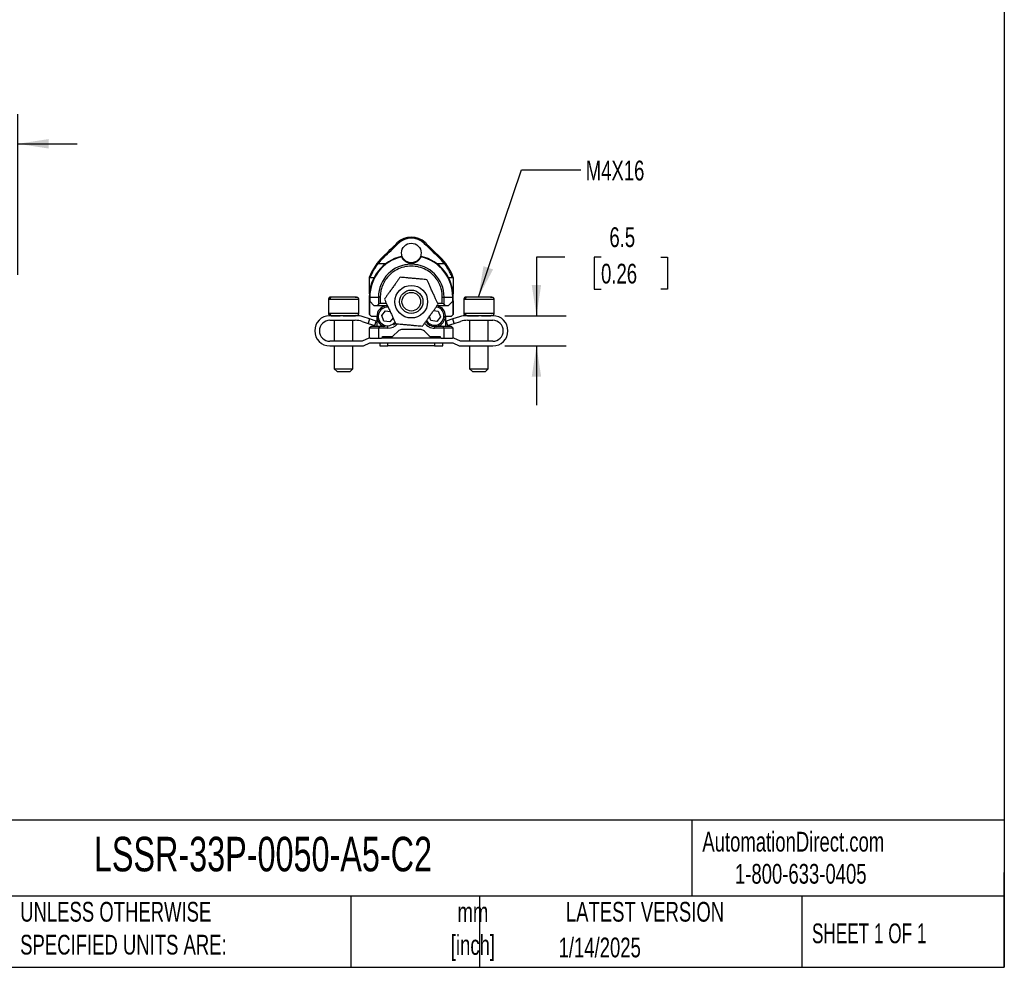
# Model space of a CAD drawing. Header units: millimetres. Extents: x 13 to 546, y 13 to 419.
# Tile 10 of 12: x 335 to 546, y 13 to 216. Entities that reach past the tile are written whole.
import ezdxf

# ---------------------------------------------------------------- set-up
doc = ezdxf.new("R2010")
doc.units = ezdxf.units.MM
doc.header["$LTSCALE"] = 2
doc.layers.add('DIMENSIONS', color=140, linetype='Continuous', lineweight=25)
doc.layers.add('TEXT', color=140, linetype='Continuous', lineweight=25)
doc.styles.add('SLDTEXTSTYLE0', font='TXT', dxfattribs={"width": 0.7})
doc.styles.add('SLDTEXTSTYLE1', font='TXT', dxfattribs={"width": 0.65})
doc.dimstyles.new('SLDDIMSTYLE0', dxfattribs={"dimtxt": 4.316016, "dimasz": 6.604, "dimexe": 0, "dimexo": 0.0625, "dimgap": 1.079004, "dimtad": 0, "dimtih": 1, "dimtoh": 1, "dimrnd": 1e-09, "dimzin": 12, "dimdsep": 46, "dimtxsty": 'SLDTEXTSTYLE0', "dimsah": 1, "dimcen": 0.09, "dimadec": 0, "dimazin": 3, "dimtfac": 1, "dimtmove": 0, "dimatfit": 0, "dimfxl": 0, "dimfrac": 2, "dimtolj": 1, "dimtzin": 12, "dimarcsym": 0})
doc.dimstyles.new('SLDDIMSTYLE2', dxfattribs={"dimtxt": 0.18, "dimasz": 6.604, "dimexe": 0, "dimexo": 0.0625, "dimgap": 0, "dimtad": 0, "dimtih": 1, "dimtoh": 1, "dimdec": 0, "dimrnd": 1e-09, "dimzin": 0, "dimdsep": 46, "dimtxsty": 'Standard', "dimsah": 1, "dimcen": 0.09, "dimadec": 0, "dimazin": 0, "dimtfac": 6.604, "dimtdec": 0, "dimtofl": 0, "dimtmove": 0, "dimatfit": 3, "dimfxl": 0, "dimfrac": 2, "dimtolj": 1, "dimtzin": 0, "dimarcsym": 0})

# ---------------------------------------------------------------- blocks, each defined once
blk = doc.blocks.new('_D')
at = {"layer": 'DIMENSIONS'}
for p, q in [((293.23, 163.21), (293.23, 195.63)), ((334.73, 161.18), (334.73, 195.63)), ((293.23, 189.28), (280.53, 189.28)), ((308.91, 189.28), (307.46, 189.28)), ((307.46, 189.28), (307.46, 182.42)), ((321.73, 189.28), (323.18, 189.28)), ((323.18, 189.28), (323.18, 182.42)), ((334.73, 189.28), (347.43, 189.28)), ((307.46, 182.42), (308.91, 182.42)), ((323.18, 182.42), (321.73, 182.42))]:
    blk.add_line(p, q, dxfattribs=at)
for points in [[(293.23, 189.28), (286.63, 190.3), (286.63, 188.27)], [(334.73, 189.28), (341.33, 188.27), (341.33, 190.3)]]:
    blk.add_solid(points, dxfattribs=at)
at = {"layer": 'DIMENSIONS', "char_height": 4.233, "attachment_point": 1, "style": 'SLDTEXTSTYLE0'}
for s, insert in [('41.5', (308.91, 195.71)), ('1.63', (308.91, 187.88))]:
    blk.add_mtext(s, dxfattribs=dict(at, insert=insert))
blk = doc.blocks.new('_D_4')
at = {"layer": 'DIMENSIONS'}
for p, q in [((451.91, 164.96), (445.85, 164.96)), ((445.85, 164.96), (445.85, 152.43)), ((459.69, 164.96), (458.24, 164.96)), ((458.24, 164.96), (458.24, 158.1)), ((472.51, 164.96), (473.96, 164.96)), ((473.96, 164.96), (473.96, 158.1)), ((458.24, 158.1), (459.69, 158.1)), ((473.96, 158.1), (472.51, 158.1)), ((439.06, 152.43), (452.2, 152.43)), ((439.04, 145.93), (452.2, 145.93)), ((445.85, 145.93), (445.85, 133.23))]:
    blk.add_line(p, q, dxfattribs=at)
for points in [[(445.85, 152.43), (446.86, 159.04), (444.83, 159.04)], [(445.85, 145.93), (444.83, 139.33), (446.86, 139.33)]]:
    blk.add_solid(points, dxfattribs=at)
at = {"layer": 'DIMENSIONS', "char_height": 4.233, "attachment_point": 1, "style": 'SLDTEXTSTYLE0'}
for s, insert in [('6.5', (461.48, 171.38)), ('0.26', (459.69, 163.56))]:
    blk.add_mtext(s, dxfattribs=dict(at, insert=insert))

msp = doc.modelspace()

# ---------------------------------------------------------------- linework, layer by layer
for p, q in [((416.075, 168.088), (416.243, 167.914)), ((421.812, 167.914), (421.98, 168.088)), ((413.145, 164.934), (412.977, 165.109)), ((416.901, 165.155), (416.885, 165.151)), ((416.978, 165.155), (416.978, 165.428)), ((417.002, 165.09), (416.994, 165.107)), ((417.02, 165.044), (417.001, 165.092)), ((421.045, 165.07), (421.029, 165.027)), ((421.054, 165.092), (421.037, 165.049)), ((421.061, 165.107), (421.053, 165.09)), ((421.078, 165.428), (421.078, 165.155)), ((421.17, 165.151), (421.154, 165.155)), ((425.078, 165.109), (424.91, 164.934)), ((411.968, 163.626), (413.646, 163.626)), ((424.409, 163.626), (426.087, 163.626)), ((410.028, 160.519), (410.028, 157.126)), ((410.079, 160.626), (410.24, 160.626)), ((410.24, 160.626), (411.075, 160.626)), ((426.98, 160.626), (427.815, 160.626)), ((427.815, 160.626), (427.976, 160.626)), ((428.027, 160.521), (428.027, 157.126)), ((407.181, 156.432), (407.201, 156.432)), ((410.056, 157.126), (410.028, 157.126)), ((410.134, 156.411), (410.028, 156.411)), ((410.028, 156.411), (410.028, 152.702)), ((410.134, 156.411), (411.987, 156.411)), ((410.134, 156.411), (410.134, 155.526)), ((412.381, 156.411), (411.987, 156.411)), ((411.987, 156.411), (411.987, 154.84)), ((412.381, 156.411), (412.381, 155.032)), ((425.674, 156.411), (426.068, 156.411)), ((425.674, 155.032), (425.674, 156.411)), ((426.068, 154.84), (426.068, 156.411)), ((426.068, 156.411), (427.922, 156.411)), ((427.922, 155.526), (427.922, 156.411)), ((427.922, 156.411), (428.028, 156.411)), ((428.027, 157.126), (427.999, 157.126)), ((428.027, 156.511), (428.027, 157.126)), ((428.028, 152.702), (428.028, 156.411)), ((401.281, 155.932), (401.281, 152.932)), ((401.591, 155.932), (401.281, 155.932)), ((407.781, 155.932), (401.591, 155.932)), ((407.781, 152.932), (407.781, 155.932)), ((410.058, 155.601), (410.058, 152.671)), ((410.058, 155.601), (410.134, 155.526)), ((410.134, 155.526), (411.028, 154.632)), ((411.028, 154.632), (411.824, 154.632)), ((411.824, 154.632), (411.987, 154.84)), ((411.824, 154.632), (413.89, 154.632)), ((413.706, 155.032), (412.381, 155.032)), ((424.584, 154.632), (426.231, 154.632)), ((425.674, 155.032), (424.719, 155.032)), ((426.068, 154.84), (426.231, 154.632)), ((426.231, 154.632), (427.028, 154.632)), ((427.028, 154.632), (427.922, 155.526)), ((427.922, 155.526), (427.997, 155.601)), ((427.997, 155.601), (427.997, 152.671)), ((430.281, 155.932), (430.281, 152.932)), ((430.591, 155.932), (430.281, 155.932)), ((436.781, 155.932), (430.591, 155.932)), ((436.781, 152.932), (436.781, 155.932)), ((401.591, 152.932), (401.281, 152.932)), ((407.144, 152.432), (401.541, 152.432)), ((407.781, 152.932), (401.591, 152.932)), ((406.922, 152.432), (407.092, 152.432)), ((410.1, 151.73), (408.683, 152.189)), ((410.028, 152.702), (410.058, 152.671)), ((410.058, 152.671), (410.428, 152.302)), ((410.428, 152.302), (411.628, 152.302)), ((411.628, 152.302), (411.628, 150.132)), ((412.689, 152.452), (413.474, 153.45)), ((413.161, 151.273), (412.689, 152.452)), ((413.474, 153.45), (414.504, 153.302)), ((415.115, 151.977), (414.418, 151.092)), ((423.242, 151.383), (422.898, 152.244)), ((423.802, 153.526), (424.813, 153.38)), ((425.285, 152.201), (424.5, 151.203)), ((424.813, 153.38), (425.285, 152.201)), ((426.428, 152.302), (427.628, 152.302)), ((426.428, 150.132), (426.428, 152.302)), ((427.628, 152.302), (427.997, 152.671)), ((429.379, 152.189), (427.962, 151.73)), ((427.997, 152.671), (428.028, 152.702)), ((430.591, 152.932), (430.281, 152.932)), ((436.781, 152.932), (430.591, 152.932)), ((436.521, 152.432), (430.918, 152.432)), ((401.581, 151.432), (406.989, 151.438)), ((402.531, 151.433), (402.531, 146.932)), ((406.531, 146.932), (406.531, 151.437)), ((408.524, 151.198), (409.818, 150.782)), ((410.1, 151.73), (409.818, 150.782)), ((409.818, 150.782), (411.247, 150.323)), ((410.428, 150.132), (410.028, 149.732)), ((411.528, 151.269), (410.1, 151.73)), ((412.193, 150.132), (410.428, 150.132)), ((411.247, 150.323), (411.528, 151.269)), ((412.193, 150.132), (412.028, 149.732)), ((413.432, 150.132), (412.193, 150.132)), ((414.418, 151.092), (413.161, 151.273)), ((414.028, 149.732), (414.028, 150.102)), ((424.5, 151.203), (423.242, 151.383)), ((424.028, 150.132), (424.028, 149.732)), ((425.862, 150.132), (424.028, 150.132)), ((426.028, 149.732), (425.862, 150.132)), ((427.628, 150.132), (425.862, 150.132)), ((427.962, 151.73), (426.534, 151.269)), ((426.534, 151.269), (426.815, 150.323)), ((426.815, 150.323), (428.244, 150.782)), ((428.028, 149.732), (427.628, 150.132)), ((428.244, 150.782), (427.962, 151.73)), ((428.244, 150.782), (429.538, 151.198)), ((431.073, 151.438), (436.481, 151.432)), ((431.531, 151.437), (431.531, 146.932)), ((435.531, 146.932), (435.531, 151.433)), ((412.028, 149.732), (410.028, 149.732)), ((410.028, 149.732), (410.028, 147.832)), ((412.028, 149.732), (412.028, 147.632)), ((414.028, 149.732), (412.028, 149.732)), ((412.828, 147.932), (414.82, 147.932)), ((412.828, 147.832), (412.828, 147.932)), ((415.174, 148.078), (416.235, 149.139)), ((421.113, 149.432), (416.942, 149.432)), ((421.82, 149.139), (422.881, 148.078)), ((423.235, 147.932), (425.228, 147.932)), ((426.028, 149.732), (424.028, 149.732)), ((425.228, 147.932), (425.228, 147.832)), ((426.028, 149.732), (426.028, 147.632)), ((428.028, 149.732), (426.028, 149.732)), ((428.028, 147.832), (428.028, 149.732)), ((401.559, 145.932), (408.749, 145.932)), ((408.513, 146.932), (401.581, 146.932)), ((402.531, 145.932), (402.531, 141.032)), ((406.531, 141.032), (406.531, 145.932)), ((409.913, 147.632), (408.513, 146.932)), ((408.749, 145.932), (410.149, 146.632)), ((410.228, 147.632), (409.913, 147.632)), ((410.149, 146.632), (427.913, 146.632)), ((410.228, 147.632), (412.028, 147.632)), ((412.028, 147.632), (412.628, 147.632)), ((412.281, 146.632), (412.281, 145.932)), ((412.281, 145.932), (414.031, 145.932)), ((425.428, 147.632), (412.628, 147.632)), ((414.031, 145.932), (414.031, 146.632)), ((424.031, 145.932), (414.031, 145.932)), ((424.031, 146.632), (424.031, 145.932)), ((424.031, 145.932), (425.781, 145.932)), ((425.428, 147.632), (426.028, 147.632)), ((425.781, 145.932), (425.781, 146.632)), ((426.028, 147.632), (427.828, 147.632)), ((428.149, 147.632), (427.828, 147.632)), ((427.913, 146.632), (429.313, 145.932)), ((429.549, 146.932), (428.149, 147.632)), ((429.313, 145.932), (436.503, 145.932)), ((436.481, 146.932), (429.549, 146.932)), ((431.531, 145.932), (431.531, 141.032)), ((435.531, 141.032), (435.531, 145.932)), ((402.531, 141.032), (403.131, 140.432)), ((402.531, 141.032), (402.722, 141.032)), ((402.722, 141.032), (406.531, 141.032)), ((403.131, 140.432), (403.265, 140.432)), ((403.265, 140.432), (405.931, 140.432)), ((405.931, 140.432), (406.531, 141.032)), ((431.531, 141.032), (432.131, 140.432)), ((431.531, 141.032), (431.722, 141.032)), ((431.722, 141.032), (435.531, 141.032)), ((432.131, 140.432), (432.265, 140.432)), ((432.265, 140.432), (434.931, 140.432)), ((434.931, 140.432), (435.531, 141.032))]:
    msp.add_line(p, q)
at = {"flags": 128}
for points in [[(424.367, 154.353), (424.794, 154.229), (425.264, 153.954)], [(424.554, 154.621), (424.955, 154.487), (425.449, 154.19)], [(415.178, 150.448), (415.619, 150.791), (415.644, 150.816)]]:
    msp.add_lwpolyline(points, dxfattribs=at)
for centre, radius in [((419.028, 165.884), 2.1), ((419.028, 155.432), 3.5), ((419.028, 155.432), 2.5), ((419.028, 155.432), 2)]:
    msp.add_circle(centre, radius)
for centre, radius, start, end in [((419.028, 165.032), 4.25, 45.98771, 134.01229), ((419.028, 165.032), 4.008, 45.98772, 134.01228), ((-278.738, 887.279), 1000, 313.766056, 314.012283), ((-278.738, 887.279), 1000.242, 313.766056, 314.012283), ((1116.793, 887.279), 1000.242, 225.987717, 226.233944), ((1116.793, 887.279), 1000, 225.987717, 226.233944), ((419.028, 156.411), 9, 103.77775, 180), ((421.328, 156.391), 12.072, 133.76606, 159.40431), ((419.028, 156.411), 8.894, 103.69386, 180), ((421.328, 156.391), 11.829, 133.76606, 142.29907), ((416.908, 165.055), 0.1, 21.35167, 103.77775), ((416.956, 164.972), 0.0878, 30.132, 113.10695), ((421.099, 164.972), 0.0878, 66.89305, 149.868), ((421.147, 165.055), 0.1, 76.22225, 158.64833), ((419.028, 156.411), 8.894, 360, 76.30614), ((419.028, 156.411), 9, 360, 76.22225), ((416.728, 156.391), 11.829, 37.70093, 46.23394), ((416.728, 156.391), 12.072, 20.60318, 46.23394), ((419.028, 156.411), 7.041, 360, 180), ((413.946, 152.271), 2.3, 90.67907, 248.4451), ((413.946, 152.271), 2, 86.37841, 323.07831), ((412.381, 154.532), 0.5, 90, 142), ((424.028, 152.382), 2.3, 281.96875, 51.81695), ((425.674, 154.532), 0.5, 38, 90), ((401.581, 149.182), 3.25, 90.70263, 269.60975), ((407.144, 147.432), 5, 72.07269, 90), ((424.028, 152.382), 2, 209.54701, 51.81695), ((430.918, 147.432), 5, 90, 107.92731), ((436.481, 149.182), 3.25, 270.39025, 89.29737), ((401.581, 149.182), 2.25, 90, 270), ((406.995, 146.438), 5, 72.19335, 90.06139), ((414.028, 152.382), 2.65, 270, 319.47058), ((424.028, 152.382), 2.65, 215.8023, 270), ((424.028, 152.382), 2.25, 212.27752, 270), ((431.067, 146.438), 5, 89.93861, 107.80665), ((436.481, 149.182), 2.25, 270, 90), ((410.228, 147.832), 0.2, 180, 270), ((412.628, 147.832), 0.2, 270, 0), ((414.82, 148.432), 0.5, 270, 315), ((416.942, 148.432), 1, 90, 135), ((421.113, 148.432), 1, 45, 90), ((423.235, 148.432), 0.5, 225, 270), ((425.428, 147.832), 0.2, 180, 270), ((427.828, 147.832), 0.2, 270, 0)]:
    msp.add_arc(centre, radius, start, end)
for points, knots in [([(416.922, 165.053), (416.918, 165.064), (416.908, 165.087), (416.898, 165.115), (416.89, 165.136), (416.885, 165.15), (416.884, 165.152), (416.884, 165.152)], [0, 0, 0, 0, 0.187409, 0.3826598, 0.58437, 0.7908143, 1, 1, 1, 1]), ([(416.922, 165.053), (416.976, 164.943), (417.085, 164.725), (417.312, 164.426), (417.515, 164.252), (417.614, 164.167)], [0, 0, 0, 0, 0.3410812, 0.6782381, 1, 1, 1, 1]), ([(417.032, 165.016), (417.101, 164.858), (417.189, 164.706), (417.406, 164.422), (417.535, 164.288), (417.851, 164.043), (418.035, 163.933), (418.374, 163.805), (418.494, 163.77), (418.755, 163.721), (418.893, 163.708), (419.171, 163.708), (419.308, 163.722), (419.57, 163.773), (419.69, 163.808), (419.912, 163.893), (420.015, 163.942), (420.203, 164.05), (420.289, 164.109), (420.526, 164.293), (420.653, 164.427), (420.868, 164.709), (420.954, 164.859), (421.023, 165.016)], [0, 0, 0, 0, 0.125, 0.125, 0.25, 0.25, 0.375, 0.375, 0.4375, 0.4375, 0.5, 0.5, 0.5625, 0.5625, 0.625, 0.625, 0.6875, 0.6875, 0.75, 0.75, 0.875, 0.875, 1, 1, 1, 1]), ([(420.448, 164.173), (420.596, 164.306), (420.892, 164.573), (421.053, 164.892), (421.133, 165.053)], [0, 0, 0, 0, 0.49726436, 1, 1, 1, 1]), ([(421.171, 165.152), (421.171, 165.152), (421.17, 165.15), (421.165, 165.136), (421.157, 165.115), (421.147, 165.087), (421.138, 165.064), (421.133, 165.053)], [0, 0, 0, 0, 0.2091856, 0.41563, 0.6173401, 0.812591, 1, 1, 1, 1]), ([(410.24, 160.626), (410.243, 160.626), (410.254, 160.648), (410.295, 160.738), (410.324, 160.805), (410.4, 160.977), (410.447, 161.082), (410.561, 161.327), (410.626, 161.463), (410.775, 161.758), (410.859, 161.918), (411.043, 162.247), (411.142, 162.417), (411.466, 162.938), (411.706, 163.286), (411.968, 163.626)], [0, 0, 0, 0, 0.125, 0.125, 0.25, 0.25, 0.375, 0.375, 0.5, 0.5, 0.625, 0.625, 0.75, 0.75, 1, 1, 1, 1]), ([(425.674, 156.411), (425.673, 156.502), (425.671, 156.682), (425.654, 156.951), (425.627, 157.218), (425.589, 157.484), (425.54, 157.749), (425.481, 158.012), (425.385, 158.367), (425.235, 158.81), (425, 159.348), (424.708, 159.882), (424.211, 160.615), (423.403, 161.485), (422.158, 162.344), (420.664, 162.922), (419.028, 163.127), (417.391, 162.922), (415.897, 162.344), (414.652, 161.485), (413.845, 160.615), (413.348, 159.883), (413.055, 159.348), (412.82, 158.81), (412.649, 158.304), (412.525, 157.816), (412.442, 157.352), (412.39, 156.884), (412.384, 156.569), (412.381, 156.411)], [0, 0, 0, 0, 0.0129708, 0.02589, 0.0387791, 0.0516592, 0.0645519, 0.0774785, 0.0904602, 0.1174939, 0.1445719, 0.1748057, 0.2050844, 0.2718245, 0.3442143, 0.4209297, 0.5000061, 0.5790824, 0.6557978, 0.7281876, 0.7949277, 0.8251564, 0.8554402, 0.8824686, 0.909552, 0.9322111, 0.9547623, 0.9773203, 1, 1, 1, 1]), ([(417.614, 164.167), (417.615, 164.166), (417.695, 164.093), (417.891, 163.977), (418.213, 163.823), (418.593, 163.715), (419.032, 163.673), (419.47, 163.717), (419.85, 163.825), (420.169, 163.982), (420.372, 164.096), (420.447, 164.172), (420.448, 164.173)], [0, 0, 0, 0, 0.0017324, 0.1321328, 0.2498902, 0.3744331, 0.4992917, 0.6242454, 0.74854, 0.8666194, 0.9974099, 1, 1, 1, 1]), ([(427.815, 160.626), (427.812, 160.626), (427.801, 160.648), (427.76, 160.738), (427.731, 160.805), (427.655, 160.977), (427.608, 161.082), (427.494, 161.327), (427.429, 161.463), (427.28, 161.758), (427.196, 161.918), (427.012, 162.247), (426.913, 162.417), (426.589, 162.938), (426.349, 163.286), (426.087, 163.626)], [0, 0, 0, 0, 0.125, 0.125, 0.25, 0.25, 0.375, 0.375, 0.5, 0.5, 0.625, 0.625, 0.75, 0.75, 1, 1, 1, 1]), ([(416.609, 160.674), (416.496, 160.515), (416.38, 160.351), (416.136, 160.005), (416.008, 159.824), (415.734, 159.435), (415.586, 159.225), (415.275, 158.786), (415.109, 158.551), (414.782, 158.087), (414.615, 157.852), (414.305, 157.413), (414.157, 157.204), (413.882, 156.813), (413.753, 156.631), (413.508, 156.284), (413.391, 156.118), (413.278, 155.958)], [0, 0, 0, 0, 0.125, 0.125, 0.25, 0.25, 0.375, 0.375, 0.5, 0.5, 0.625, 0.625, 0.75, 0.75, 0.875, 0.875, 1, 1, 1, 1]), ([(422.358, 160.148), (422.164, 160.165), (421.964, 160.184), (421.542, 160.222), (421.321, 160.243), (420.848, 160.286), (420.592, 160.309), (420.056, 160.359), (419.77, 160.385), (419.204, 160.437), (418.917, 160.463), (418.382, 160.512), (418.127, 160.535), (417.651, 160.579), (417.429, 160.599), (417.005, 160.638), (416.803, 160.656), (416.609, 160.674)], [0, 0, 0, 0, 0.125, 0.125, 0.25, 0.25, 0.375, 0.375, 0.5, 0.5, 0.625, 0.625, 0.75, 0.75, 0.875, 0.875, 1, 1, 1, 1]), ([(424.777, 154.905), (424.695, 155.082), (424.611, 155.265), (424.434, 155.649), (424.341, 155.851), (424.141, 156.283), (424.034, 156.516), (423.809, 157.004), (423.688, 157.266), (423.45, 157.781), (423.329, 158.043), (423.104, 158.531), (422.997, 158.764), (422.797, 159.198), (422.703, 159.4), (422.525, 159.786), (422.44, 159.97), (422.358, 160.148)], [0, 0, 0, 0, 0.125, 0.125, 0.25, 0.25, 0.375, 0.375, 0.5, 0.5, 0.625, 0.625, 0.75, 0.75, 0.875, 0.875, 1, 1, 1, 1]), ([(402.044, 156.432), (401.895, 156.423), (401.628, 156.408), (401.522, 156.381), (401.428, 156.278), (401.405, 156.248), (401.389, 156.226), (401.374, 156.203), (401.354, 156.17), (401.319, 156.106), (401.288, 156.023), (401.283, 155.964), (401.281, 155.932)], [0, 0, 0, 0, 0.3991397, 0.7136245, 0.7547006, 0.7707857, 0.7848779, 0.7979592, 0.8110204, 0.8397582, 0.91317, 1, 1, 1, 1]), ([(402.044, 156.432), (401.99, 156.432), (401.933, 156.421), (401.821, 156.372), (401.768, 156.334), (401.68, 156.236), (401.645, 156.177), (401.601, 156.054), (401.591, 155.991), (401.591, 155.932)], [0, 0, 0, 0, 0.25, 0.25, 0.5, 0.5, 0.75, 0.75, 1, 1, 1, 1]), ([(407.781, 155.932), (407.78, 155.955), (407.779, 155.988), (407.769, 156.037), (407.76, 156.068), (407.752, 156.093), (407.746, 156.11), (407.739, 156.128), (407.729, 156.152), (407.715, 156.181), (407.662, 156.268), (407.555, 156.316), (407.232, 156.363), (406.68, 156.385), (406.016, 156.4), (405.176, 156.411), (404.268, 156.419), (403.43, 156.425), (402.772, 156.429), (402.309, 156.431), (402.127, 156.431), (402.044, 156.432)], [0, 0, 0, 0, 0.0123478, 0.0178574, 0.0227322, 0.0249982, 0.0272394, 0.0295714, 0.0321312, 0.0384581, 0.047211, 0.1152566, 0.2419828, 0.3285276, 0.4284065, 0.5371295, 0.6479866, 0.7538028, 0.8491133, 0.9312509, 1, 1, 1, 1]), ([(407.018, 156.432), (407.116, 156.432), (407.201, 156.432), (407.293, 156.432), (407.298, 156.432), (407.151, 156.432), (406.994, 156.432), (406.607, 156.432), (406.454, 156.432), (406.106, 156.432), (405.911, 156.432), (405.496, 156.432), (405.277, 156.432), (404.834, 156.432), (404.611, 156.432), (403.964, 156.432), (403.569, 156.432), (402.921, 156.432), (402.666, 156.432), (402.277, 156.432), (402.141, 156.432), (402.044, 156.432)], [0, 0, 0, 0, 0.125, 0.125, 0.25, 0.25, 0.375, 0.375, 0.4375, 0.4375, 0.5, 0.5, 0.5625, 0.5625, 0.625, 0.625, 0.75, 0.75, 0.875, 0.875, 1, 1, 1, 1]), ([(431.044, 156.432), (430.895, 156.423), (430.628, 156.408), (430.522, 156.381), (430.428, 156.278), (430.405, 156.248), (430.389, 156.226), (430.374, 156.203), (430.354, 156.17), (430.319, 156.106), (430.288, 156.023), (430.283, 155.964), (430.281, 155.932)], [0, 0, 0, 0, 0.3991397, 0.7136245, 0.7547006, 0.7707857, 0.7848779, 0.7979592, 0.8110204, 0.8397582, 0.91317, 1, 1, 1, 1]), ([(431.044, 156.432), (430.99, 156.432), (430.933, 156.421), (430.821, 156.372), (430.768, 156.334), (430.68, 156.236), (430.645, 156.177), (430.601, 156.054), (430.591, 155.991), (430.591, 155.932)], [0, 0, 0, 0, 0.25, 0.25, 0.5, 0.5, 0.75, 0.75, 1, 1, 1, 1]), ([(436.781, 155.932), (436.78, 155.955), (436.779, 155.988), (436.769, 156.037), (436.76, 156.068), (436.752, 156.093), (436.746, 156.11), (436.739, 156.128), (436.729, 156.152), (436.715, 156.181), (436.662, 156.268), (436.555, 156.316), (436.232, 156.363), (435.68, 156.385), (435.016, 156.4), (434.176, 156.411), (433.268, 156.419), (432.43, 156.425), (431.772, 156.429), (431.309, 156.431), (431.127, 156.431), (431.044, 156.432)], [0, 0, 0, 0, 0.0123478, 0.0178574, 0.0227322, 0.0249982, 0.0272394, 0.0295714, 0.0321312, 0.0384581, 0.047211, 0.1152566, 0.2419828, 0.3285276, 0.4284065, 0.5371295, 0.6479866, 0.7538028, 0.8491133, 0.9312509, 1, 1, 1, 1]), ([(436.018, 156.432), (436.116, 156.432), (436.201, 156.432), (436.293, 156.432), (436.298, 156.432), (436.151, 156.432), (435.994, 156.432), (435.607, 156.432), (435.454, 156.432), (435.106, 156.432), (434.911, 156.432), (434.496, 156.432), (434.277, 156.432), (433.834, 156.432), (433.611, 156.432), (432.964, 156.432), (432.569, 156.432), (431.921, 156.432), (431.666, 156.432), (431.277, 156.432), (431.141, 156.432), (431.044, 156.432)], [0, 0, 0, 0, 0.125, 0.125, 0.25, 0.25, 0.375, 0.375, 0.4375, 0.4375, 0.5, 0.5, 0.5625, 0.5625, 0.625, 0.625, 0.75, 0.75, 0.875, 0.875, 1, 1, 1, 1]), ([(413.278, 155.958), (413.36, 155.782), (413.444, 155.599), (413.621, 155.214), (413.714, 155.013), (413.914, 154.581), (414.021, 154.348), (414.246, 153.859), (414.367, 153.598), (414.605, 153.082), (414.726, 152.821), (414.951, 152.333), (415.058, 152.1), (415.258, 151.666), (415.352, 151.464), (415.53, 151.078), (415.615, 150.893), (415.697, 150.716)], [0, 0, 0, 0, 0.125, 0.125, 0.25, 0.25, 0.375, 0.375, 0.5, 0.5, 0.625, 0.625, 0.75, 0.75, 0.875, 0.875, 1, 1, 1, 1]), ([(421.446, 150.189), (421.559, 150.348), (421.675, 150.513), (421.919, 150.859), (422.047, 151.04), (422.321, 151.429), (422.47, 151.638), (422.78, 152.077), (422.946, 152.313), (423.273, 152.777), (423.44, 153.012), (423.75, 153.451), (423.898, 153.66), (424.173, 154.05), (424.302, 154.232), (424.547, 154.58), (424.664, 154.746), (424.777, 154.905)], [0, 0, 0, 0, 0.125, 0.125, 0.25, 0.25, 0.375, 0.375, 0.5, 0.5, 0.625, 0.625, 0.75, 0.75, 0.875, 0.875, 1, 1, 1, 1]), ([(401.281, 152.932), (401.283, 152.901), (401.285, 152.856), (401.302, 152.789), (401.32, 152.737), (401.344, 152.688), (401.385, 152.621), (401.481, 152.527), (401.668, 152.451), (401.917, 152.438), (402.044, 152.432)], [0, 0, 0, 0, 0.0639678, 0.0940417, 0.1236271, 0.1566412, 0.1985224, 0.3186492, 0.6538169, 1, 1, 1, 1]), ([(401.591, 152.932), (401.591, 152.873), (401.601, 152.809), (401.645, 152.686), (401.68, 152.627), (401.768, 152.529), (401.821, 152.491), (401.933, 152.442), (401.99, 152.432), (402.044, 152.432)], [0, 0, 0, 0, 0.25, 0.25, 0.5, 0.5, 0.75, 0.75, 1, 1, 1, 1]), ([(401.881, 152.432), (401.958, 152.432), (402.089, 152.432), (402.436, 152.432), (402.576, 152.432), (402.916, 152.432), (403.116, 152.432), (403.342, 152.432)], [0, 0, 0, 0, 0.5, 0.5, 0.75, 0.75, 1, 1, 1, 1]), ([(402.044, 152.432), (402.166, 152.432), (402.348, 152.432), (402.769, 152.432), (402.934, 152.432), (403.318, 152.432), (403.537, 152.432), (403.779, 152.432)], [0, 0, 0, 0, 0.5, 0.5, 0.75, 0.75, 1, 1, 1, 1]), ([(404.395, 152.432), (404.664, 152.432), (404.946, 152.432), (405.496, 152.432), (405.763, 152.432), (406.245, 152.432), (406.459, 152.432), (406.811, 152.432), (406.949, 152.432), (407.05, 152.432)], [0, 0, 0, 0, 0.25, 0.25, 0.5, 0.5, 0.75, 0.75, 1, 1, 1, 1]), ([(407.22, 152.459), (407.271, 152.462), (407.444, 152.47), (407.521, 152.482), (407.592, 152.542), (407.627, 152.583), (407.649, 152.61), (407.666, 152.633), (407.682, 152.657), (407.703, 152.689), (407.725, 152.728), (407.77, 152.821), (407.776, 152.881), (407.781, 152.932)], [0, 0, 0, 0, 0.1740207, 0.5860047, 0.6890765, 0.722299, 0.7474435, 0.7583626, 0.7689289, 0.7909509, 0.8164793, 0.846436, 1, 1, 1, 1]), ([(430.281, 152.932), (430.283, 152.901), (430.285, 152.856), (430.302, 152.789), (430.32, 152.737), (430.344, 152.688), (430.385, 152.621), (430.481, 152.527), (430.668, 152.451), (430.917, 152.438), (431.044, 152.432)], [0, 0, 0, 0, 0.0639678, 0.0940417, 0.1236271, 0.1566412, 0.1985224, 0.3186492, 0.6538169, 1, 1, 1, 1]), ([(430.591, 152.932), (430.591, 152.873), (430.601, 152.809), (430.645, 152.686), (430.68, 152.627), (430.768, 152.529), (430.821, 152.491), (430.933, 152.442), (430.99, 152.432), (431.044, 152.432)], [0, 0, 0, 0, 0.25, 0.25, 0.5, 0.5, 0.75, 0.75, 1, 1, 1, 1]), ([(431.044, 152.432), (431.117, 152.432), (431.212, 152.432), (431.461, 152.432), (431.616, 152.432), (432.002, 152.432), (432.233, 152.432), (432.768, 152.432), (433.072, 152.432), (433.395, 152.432)], [0, 0, 0, 0, 0.25, 0.25, 0.5, 0.5, 0.75, 0.75, 1, 1, 1, 1]), ([(434.055, 152.432), (434.277, 152.432), (434.496, 152.432), (434.911, 152.432), (435.106, 152.432), (435.454, 152.432), (435.607, 152.432), (435.865, 152.432), (435.97, 152.432), (436.05, 152.432)], [0, 0, 0, 0, 0.25, 0.25, 0.5, 0.5, 0.75, 0.75, 1, 1, 1, 1]), ([(436.22, 152.459), (436.271, 152.462), (436.444, 152.47), (436.521, 152.482), (436.592, 152.542), (436.627, 152.583), (436.649, 152.61), (436.666, 152.633), (436.682, 152.657), (436.703, 152.689), (436.725, 152.728), (436.77, 152.821), (436.776, 152.881), (436.781, 152.932)], [0, 0, 0, 0, 0.1740207, 0.5860047, 0.6890765, 0.722299, 0.7474435, 0.7583626, 0.7689289, 0.7909509, 0.8164793, 0.846436, 1, 1, 1, 1]), ([(415.697, 150.716), (415.891, 150.698), (416.091, 150.68), (416.513, 150.641), (416.734, 150.621), (417.208, 150.578), (417.463, 150.554), (417.999, 150.505), (418.285, 150.479), (418.851, 150.427), (419.138, 150.401), (419.673, 150.352), (419.928, 150.328), (420.404, 150.285), (420.626, 150.265), (421.05, 150.226), (421.252, 150.207), (421.446, 150.189)], [0, 0, 0, 0, 0.125, 0.125, 0.25, 0.25, 0.375, 0.375, 0.5, 0.5, 0.625, 0.625, 0.75, 0.75, 0.875, 0.875, 1, 1, 1, 1])]:
    msp.add_open_spline(points, degree=3, knots=knots)
for points in [[(417.001, 165.092), (417.001, 165.092), (417.011, 165.064), (417.032, 165.016)], [(421.023, 165.016), (421.044, 165.064), (421.054, 165.092), (421.054, 165.092)], [(410.028, 160.638), (410.028, 160.599), (410.028, 160.559), (410.028, 160.519)], [(410.028, 160.519), (410.057, 160.59), (410.075, 160.626), (410.079, 160.626)], [(427.976, 160.626), (427.98, 160.626), (427.998, 160.59), (428.027, 160.521)], [(428.027, 160.639), (428.027, 160.6), (428.027, 160.561), (428.027, 160.521)], [(407.205, 152.476), (407.143, 152.445), (407.078, 152.432), (407.018, 152.432)], [(436.205, 152.476), (436.143, 152.445), (436.078, 152.432), (436.018, 152.432)]]:
    msp.add_open_spline(points, degree=3)
at = {"layer": 'TEXT'}
for p, q in [((546.1, 419.1), (546.1, 12.7)), ((546.1, 44.252), (12.7, 44.252)), ((479.151, 44.252), (479.151, 27.94)), ((546.1, 12.7), (546.1, 33.02)), ((546.1, 27.94), (12.7, 27.94)), ((406.049, 27.94), (406.049, 12.7)), ((433.624, 27.94), (433.624, 12.7)), ((502.697, 27.94), (502.697, 12.7)), ((12.7, 12.7), (546.1, 12.7))]:
    msp.add_line(p, q, dxfattribs=at)

# ---------------------------------------------------------------- texts
at = {"color": 179, "linetype": 'Continuous', "lineweight": 18, "char_height": 4.23333, "attachment_point": 1, "style": 'SLDTEXTSTYLE0'}
for s, insert in [('AutomationDirect.com', (481.39, 41.753)), ('1-800-633-0405', (488.383, 34.874))]:
    msp.add_mtext(s, dxfattribs=dict(at, insert=insert))
at = {"layer": 'DIMENSIONS', "insert": (456.413, 185.671), "char_height": 4.2333, "attachment_point": 1, "style": 'SLDTEXTSTYLE0'}
msp.add_mtext('M4X16', dxfattribs=at)
at = {"layer": 'TEXT'}
for s, insert, char_height, attachment_point, style in [('LSSR-33P-0050-A5-C2', (351.004, 40.685), 7.40833, 1, 'SLDTEXTSTYLE0'), ('UNLESS OTHERWISE ^JSPECIFIED UNITS ARE:', (335.216, 26.728), 4.23333, 1, 'SLDTEXTSTYLE0'), ('mm^J[inch]', (432.233, 26.658), 4.2333, 2, 'SLDTEXTSTYLE0'), ('LATEST VERSION', (469.104, 26.728), 4.23333, 2, 'SLDTEXTSTYLE0'), ('SHEET 1 OF 1', (504.883, 22.103), 4.23333, 1, 'SLDTEXTSTYLE1'), ('1/14/2025', (459.403, 19.074), 4.2333, 2, 'SLDTEXTSTYLE0')]:
    msp.add_mtext(s, dxfattribs=dict(at, insert=insert, char_height=char_height, attachment_point=attachment_point, style=style))

# ---------------------------------------------------------------- dimensions: what is measured, and where the dimension line sits
at = {"layer": 'DIMENSIONS'}
dim = msp.add_linear_dim(base=(334.73, 189.282), p1=(293.23, 160.674), p2=(334.73, 158.637), dimstyle='SLDDIMSTYLE0', dxfattribs=at)
dim.commit()
dim.dimension.update_dxf_attribs({"geometry": '_D', "text_midpoint": (315.32, 189.282), "dimtype": 160})
dim = msp.add_linear_dim(base=(445.847, 145.932), p1=(436.521, 152.432), p2=(436.503, 145.932), angle=270.0003, dimstyle='SLDDIMSTYLE0', dxfattribs=at)
dim.commit()
dim.dimension.update_dxf_attribs({"geometry": '_D_4', "text_midpoint": (445.847, 164.958), "dimtype": 160})

# ---------------------------------------------------------------- leaders
msp.add_leader([(433.404, 156.432), (442.628, 183.708), (455.328, 183.708)], dimstyle='SLDDIMSTYLE2', dxfattribs=at)

doc.saveas('drawing.dxf')
